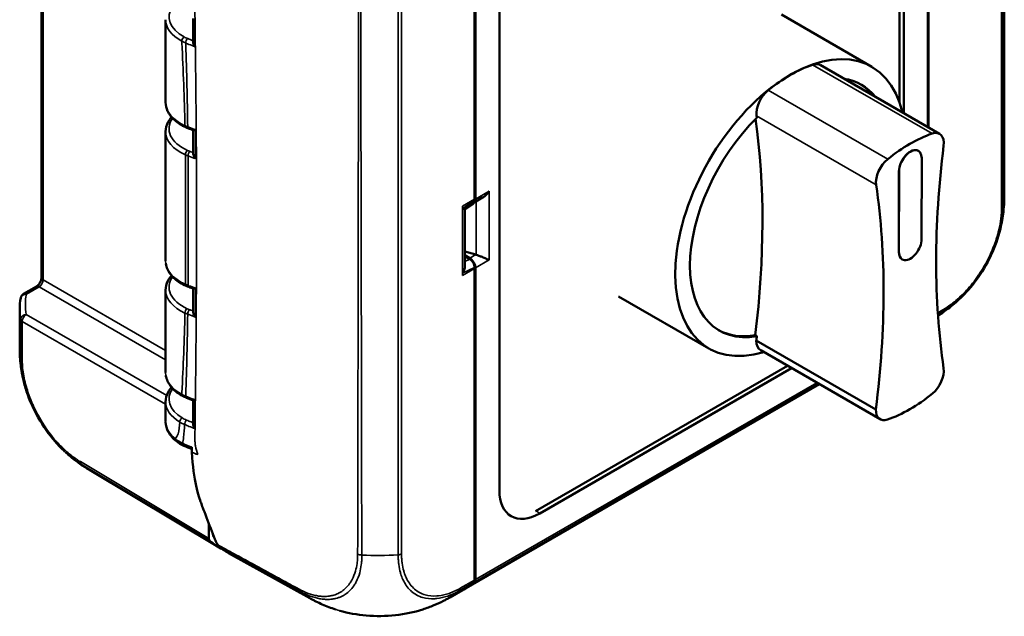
# Model space of a CAD drawing. Header units: millimetres. Extents: x 15 to 430, y 13 to 300.
# Tile 7 of 11: x 321 to 386, y 102 to 141. Entities that reach past the tile are written whole.
import ezdxf

# ---------------------------------------------------------------- set-up
doc = ezdxf.new("R2010")
doc.units = ezdxf.units.MM
doc.header["$LTSCALE"] = 1.5
doc.layers.add('Visible (ISO)', color=7, linetype='Continuous', lineweight=50)
doc.layers.add('Visible Narrow (ISO)', color=7, linetype='Continuous', lineweight=35)

msp = doc.modelspace()

# ---------------------------------------------------------------- linework, layer by layer
at = {"layer": 'Visible (ISO)'}
for p, q in [((385.989, 129.646), (385.989, 166.166)), ((379.108, 135.706), (379.108, 161.293)), ((379.381, 161.122), (379.381, 135.007)), ((322.767, 151.923), (322.767, 124.21)), ((351.26, 149.539), (351.26, 129.369)), ((351.207, 149.074), (351.207, 129.358)), ((352.837, 110.239), (352.837, 145.797)), ((380.958, 134.097), (380.958, 141.992)), ((381.011, 134.066), (381.011, 142.003)), ((330.914, 141.153), (330.914, 135.719)), ((371.348, 141.486), (377.283, 138.06)), ((332.853, 139.841), (332.853, 139.841)), ((343.578, 138.952), (343.578, 138.952)), ((332.281, 138.177), (332.281, 138.177)), ((373.886, 138.18), (381.735, 133.648)), ((332.343, 135.458), (332.343, 135.458)), ((330.914, 133.805), (330.914, 125.309)), ((380.34, 132.535), (380.345, 132.532)), ((380.556, 126.732), (380.563, 132.05)), ((379.065, 125.879), (379.071, 131.198)), ((379.077, 131.195), (379.07, 125.876)), ((351.731, 129.464), (351.177, 129.144)), ((351.207, 129.358), (351.207, 129.283)), ((350.563, 128.702), (351.122, 129.081)), ((350.565, 124.957), (350.565, 128.703)), ((350.565, 125.915), (351.288, 125.715)), ((350.889, 125.484), (350.565, 125.671)), ((350.565, 125.604), (350.886, 125.422)), ((351.207, 124.87), (351.207, 124.796)), ((351.207, 124.796), (351.207, 105.079)), ((351.26, 124.845), (351.26, 104.676)), ((379.283, 125.397), (379.288, 125.394)), ((321.586, 123.132), (322.425, 123.616)), ((343.556, 123.586), (343.556, 123.586)), ((330.914, 123.363), (330.914, 117.961)), ((360.661, 122.975), (366.595, 119.549)), ((321.332, 119.635), (321.332, 122.116)), ((332.341, 120.398), (332.341, 120.398)), ((369.634, 120.418), (369.74, 120.356)), ((377.554, 115.545), (369.705, 120.077)), ((369.99, 119.432), (377.839, 114.9)), ((355.2, 108.862), (371.749, 118.416)), ((372.023, 118.258), (355.485, 108.71)), ((332.276, 117.671), (332.276, 117.671)), ((350.498, 103.712), (373.858, 117.199)), ((330.914, 116.046), (330.914, 114.751)), ((343.542, 113.708), (343.542, 113.708)), ((343.541, 112.799), (343.541, 112.799)), ((334.358, 106.514), (325.911, 111.563)), ((343.536, 109.434), (343.536, 109.434)), ((333.759, 107.064), (333.759, 108.031)), ((334.024, 107.326), (334.024, 107.336)), ((343.53, 107.258), (343.53, 107.258)), ((340.378, 103.141), (335.043, 106.105)), ((351.207, 105.079), (351.207, 104.326)), ((351.207, 104.707), (351.26, 104.676)), ((351.207, 104.698), (351.26, 104.676)), ((351.26, 104.676), (351.26, 104.357)), ((349.575, 103.188), (350.412, 103.662)), ((347.802, 102.4), (347.801, 102.4))]:
    msp.add_line(p, q, dxfattribs=at)
msp.add_arc((321.774, 122.807), 0.375, 120, 168.95516, dxfattribs=at)
for centre, major_axis, ratio, start_param, end_param in [((334.289, 141.137), (3.375, -0.024), 0.572629, 3.144189, 3.145599), ((334.289, 141.321), (1.575, -0.012), 0.57229, 3.561785, 3.561979), ((371.939, 128.805), (5.344, 9.256), 0.57735, 5.729849, 9.978352), ((371.939, 128.805), (-5.338, -9.246), 0.57735, 3.732876, 4.121105), ((373.21, 137.01), (0.675, 1.17), 0.57735, 0, 0.590445), ((371.939, 128.805), (4.663, 8.076), 0.57735, 6.059082, 6.507289), ((370.668, 135.542), (-0.675, -1.17), 0.57735, 4.121944, 5.649542), ((371.833, 128.866), (4.663, 8.076), 0.57735, 6.059082, 6.271812), ((334.289, 135.735), (-3.375, -0.024), 0.582033, 6.279046, 6.281372), ((344.153, 137.64), (1.1, 1.905), 0.57735, 3.546162, 3.54617), ((371.939, 128.805), (-4.663, -8.076), 0.57735, 4.266892, 6.728657), ((328.986, 104.129), (-29.077, -50.363), 0.57735, 2.204409, 2.504587), ((329.092, 104.068), (29.077, 50.363), 0.57735, 5.649547, 5.652234), ((334.289, 133.972), (-1.575, 0.012), 0.57229, 0.096529, 0.156139), ((381.059, 132.479), (0.675, 1.17), 0.57735, 5.346032, 6.87363), ((379.788, 124.273), (5.338, 9.246), 0.57735, 0.591284, 0.979513), ((379.814, 131.625), (0.525, 0.91), 0.57735, 0, 2.354763), ((379.82, 131.622), (0.525, 0.91), 0.57735, 5.496355, 8.637948), ((422.642, 149.015), (-29.082, -50.371), 0.57735, 5.343353, 5.652221), ((378.517, 131.011), (0.675, 1.17), 0.57735, 0.980351, 2.507949), ((336.941, 99.536), (29.077, 50.363), 0.57735, 5.340476, 5.652234), ((350.885, 129.582), (0.266, -0.453), 0.582366, 0.114054, 0.780958), ((374.739, 129.606), (11.25, 0.061), 0.573725, 6.280049, 6.280094), ((350.886, 129.465), (0.227, -0.389), 0.582821, 0.039787, 0.7852), ((379.813, 126.304), (-0.525, -0.91), 0.57735, 5.496355, 8.637948), ((350.885, 125.058), (0.266, -0.453), 0.582366, 0.780958, 2.343028), ((351.284, 125.288), (0.455, -0.311), 0.715187, 1.96475, 2.016088), ((379.808, 126.307), (-0.525, -0.91), 0.57735, 5.496355, 6.283185), ((350.886, 125.053), (-0.227, 0.39), 0.581935, 3.926034, 5.497591), ((321.774, 122.807), (-0.368, 0.072), 0.814583, 6.283023, 6.287532), ((334.289, 123.562), (1.575, -0.012), 0.57229, 3.23788, 3.302115), ((371.833, 128.866), (-4.663, -8.076), 0.57735, 0.011374, 0.445471), ((329.092, 104.068), (29.077, 50.363), 0.57735, 5.340476, 5.346002), ((370.678, 120.624), (-0.688, -1.192), 0.57735, 5.484442, 6.283185), ((381.059, 117.535), (-0.675, -1.17), 0.57735, 1.005967, 2.50795), ((379.788, 124.274), (-5.338, -9.246), 0.57735, 0.588128, 0.982695), ((334.289, 116.214), (-1.575, 0.012), 0.57229, 0.098255, 0.110174), ((378.527, 116.092), (-0.688, -1.192), 0.57735, 5.484442, 6.842067), ((331.857, 113.743), (-0.234, -0.293), 0.662845, 0.003158, 0.003213), ((331.684, 121.218), (-5.774, -9.654), 0.577524, 0.000137, 0.000154), ((355.492, 111.78), (-1.88, -3.257), 0.575771, 5.499157, 7.067214), ((334.024, 107.217), (-0.188, -0.325), 0.577306, 5.497825, 6.171952), ((340.032, 116.229), (-5.625, -9.743), 0.57735, 6.171943, 6.325689), ((340.032, 116.229), (-5.438, -9.418), 0.57735, 6.184363, 6.185877), ((340.615, 115.878), (-5.625, -9.743), 0.57735, 6.168948, 6.292639), ((335.179, 106.539), (-0.188, -0.325), 0.577306, 0.62396, 0.625004), ((343.823, 112.859), (7.382, -8.64), 0.665553, 6.155246, 6.271639), ((343.881, 112.882), (7.381, -8.63), 0.666532, 6.158081, 6.271081), ((350.895, 104.452), (-0.246, 0.288), 0.665559, 3.130074, 3.803414), ((350.948, 104.483), (0.246, -0.288), 0.666532, 6.271081, 6.945238), ((344.022, 112.971), (5.554, -9.783), 0.582414, 6.282965, 6.283078), ((349.589, 103.687), (0.246, -0.288), 0.666532, 5.574995, 5.575901), ((343.881, 112.882), (7.381, -8.63), 0.666532, 6.083051, 6.083229)]:
    msp.add_ellipse(centre, major_axis=major_axis, ratio=ratio, start_param=start_param, end_param=end_param, dxfattribs=at)
for points in [[(332.723, 139.682), (332.723, 140.203), (332.724, 140.725), (332.721, 141.244)], [(332.408, 134.013), (332.347, 134.036), (332.288, 134.061), (332.231, 134.087)], [(332.742, 133.889), (332.631, 133.931), (332.519, 133.972), (332.408, 134.013)], [(332.734, 132.34), (332.733, 132.858), (332.733, 133.375), (332.732, 133.893)], [(332.43, 123.594), (332.37, 123.616), (332.313, 123.639), (332.257, 123.664)], [(332.744, 123.479), (332.639, 123.517), (332.534, 123.556), (332.43, 123.594)], [(321.332, 122.116), (321.332, 122.37), (321.356, 122.625), (321.406, 122.877)], [(332.732, 121.929), (332.733, 122.447), (332.733, 122.965), (332.734, 123.483)], [(332.28, 116.312), (332.188, 116.349), (332.099, 116.39), (332.017, 116.435)], [(332.731, 116.133), (332.581, 116.192), (332.43, 116.252), (332.28, 116.312)], [(332.721, 114.574), (332.724, 115.095), (332.722, 115.615), (332.723, 116.136)], [(330.915, 114.746), (330.915, 114.748), (330.915, 114.749), (330.915, 114.751)], [(332.849, 114.732), (332.849, 114.732), (332.849, 114.732), (332.849, 114.732)], [(332.109, 113.161), (331.929, 113.24), (331.764, 113.337), (331.624, 113.449)], [(332.636, 112.931), (332.459, 113.007), (332.285, 113.084), (332.109, 113.161)]]:
    msp.add_open_spline(points, degree=3, dxfattribs=at)
for points, knots in [([(332.723, 139.682), (332.723, 139.681), (332.723, 139.681), (332.723, 139.652), (332.729, 139.616), (332.754, 139.54), (332.77, 139.506), (332.806, 139.439), (332.828, 139.405), (332.853, 139.373), (332.854, 139.373), (332.854, 139.372)], [-0.04982579, -0.04982579, -0.04982579, -0.04982579, -0.04958168, -0.04958168, -0.03091258, -0.03091258, -0.0157976, -0.0157976, 0, 0, 0.00035524, 0.00035524, 0.00035524, 0.00035524]), ([(332.231, 134.087), (331.957, 134.213), (331.714, 134.368), (331.31, 134.724), (331.147, 134.93), (330.959, 135.331), (330.914, 135.525), (330.914, 135.715)], [0, 0, 0, 0, 0.1381352, 0.1381352, 0.2816013, 0.2816013, 0.3979746, 0.3979746, 0.3979746, 0.3979746]), ([(330.916, 133.804), (330.915, 134.016), (330.97, 134.234), (331.138, 134.545), (331.215, 134.653), (331.305, 134.755)], [0, 0, 0, 0, 0.1322323, 0.1322323, 0.2070825, 0.2070825, 0.2070825, 0.2070825]), ([(332.871, 133.928), (332.87, 133.927), (332.87, 133.927), (332.844, 133.915), (332.822, 133.905), (332.784, 133.892), (332.768, 133.888), (332.75, 133.888), (332.746, 133.888), (332.742, 133.889)], [-0.04919288, -0.04919288, -0.04919288, -0.04919288, -0.04894332, -0.04894332, -0.03782106, -0.03782106, -0.02716932, -0.02716932, -0.02241613, -0.02241613, -0.02241613, -0.02241613]), ([(332.734, 132.34), (332.734, 132.336), (332.734, 132.333), (332.735, 132.3), (332.742, 132.264), (332.77, 132.19), (332.786, 132.156), (332.824, 132.089), (332.847, 132.056), (332.872, 132.025), (332.873, 132.024), (332.873, 132.024)], [-0.05141669, -0.05141669, -0.05141669, -0.05141669, -0.04920667, -0.04920667, -0.030888, -0.030888, -0.01578126, -0.01578126, 0, 0, 0.00035411, 0.00035411, 0.00035411, 0.00035411]), ([(352.162, 129.89), (352.105, 129.802), (352.033, 129.712), (351.884, 129.567), (351.808, 129.508), (351.731, 129.464)], [0, 0, 0, 0, 0.04194307, 0.04194307, 0.07766028, 0.07766028, 0.07766028, 0.07766028]), ([(385.989, 129.646), (385.989, 129.629), (385.989, 129.609), (385.989, 129.567), (385.989, 129.544), (385.988, 129.483), (385.988, 129.446), (385.986, 129.334), (385.984, 129.26), (385.971, 128.964), (385.953, 128.74), (385.883, 128.146), (385.818, 127.779), (385.732, 127.416)], [0, 0, 0, 0, 0.0080626, 0.0080626, 0.0174439, 0.0174439, 0.0323189, 0.0323189, 0.062417, 0.062417, 0.1527524, 0.1527524, 0.302202, 0.302202, 0.302202, 0.302202]), ([(350.563, 128.702), (350.557, 128.698), (350.541, 128.7), (350.49, 128.714), (350.452, 128.727), (350.411, 128.743)], [0.35998479, 0.35998479, 0.35998479, 0.35998479, 0.38731194, 0.38731194, 0.41762177, 0.41762177, 0.41762177, 0.41762177]), ([(385.732, 127.416), (385.596, 126.837), (385.384, 126.238), (384.844, 125.094), (384.511, 124.534), (383.824, 123.601), (383.475, 123.202), (383.111, 122.856)], [0, 0, 0, 0, 0.2552383, 0.2552383, 0.5090993, 0.5090993, 0.7242414, 0.7242414, 0.7242414, 0.7242414]), ([(351.314, 125.707), (351.369, 125.69), (351.429, 125.668), (351.559, 125.618), (351.629, 125.589), (351.782, 125.525), (351.872, 125.486), (352.033, 125.418), (352.105, 125.388), (352.162, 125.366)], [0.3588924, 0.3588924, 0.3588924, 0.3588924, 0.3828819, 0.3828819, 0.4112791, 0.4112791, 0.4532222, 0.4532222, 0.4951653, 0.4951653, 0.4951653, 0.4951653]), ([(332.257, 123.664), (331.972, 123.793), (331.719, 123.952), (331.306, 124.314), (331.141, 124.525), (330.985, 124.871), (330.948, 124.997), (330.929, 125.125)], [0, 0, 0, 0, 0.142522, 0.142522, 0.2875611, 0.2875611, 0.3658198, 0.3658198, 0.3658198, 0.3658198]), ([(350.411, 124.492), (350.456, 124.561), (350.496, 124.641), (350.55, 124.802), (350.565, 124.884), (350.565, 124.957)], [0, 0, 0, 0, 0.03309269, 0.03309269, 0.06553274, 0.06553274, 0.06553274, 0.06553274]), ([(322.427, 123.617), (322.443, 123.626), (322.46, 123.639), (322.5, 123.671), (322.523, 123.692), (322.571, 123.742), (322.596, 123.773), (322.644, 123.841), (322.666, 123.879), (322.705, 123.955), (322.721, 123.994), (322.747, 124.071), (322.756, 124.11), (322.766, 124.167), (322.767, 124.189), (322.768, 124.207)], [0.0006993, 0.0006993, 0.0006993, 0.0006993, 0.0132092, 0.0132092, 0.0275734, 0.0275734, 0.044058, 0.044058, 0.0613117, 0.0613117, 0.0783703, 0.0783703, 0.0963121, 0.0963121, 0.108883, 0.108883, 0.108883, 0.108883]), ([(330.914, 123.384), (330.913, 123.589), (330.966, 123.796), (331.123, 124.112), (331.204, 124.232), (331.302, 124.345)], [0, 0, 0, 0, 0.1269238, 0.1269238, 0.2094427, 0.2094427, 0.2094427, 0.2094427]), ([(332.873, 123.518), (332.873, 123.517), (332.872, 123.517), (332.847, 123.505), (332.824, 123.495), (332.786, 123.482), (332.77, 123.478), (332.752, 123.477), (332.747, 123.478), (332.744, 123.479)], [-0.04926229, -0.04926229, -0.04926229, -0.04926229, -0.04901222, -0.04901222, -0.03786773, -0.03786773, -0.02719955, -0.02719955, -0.02237255, -0.02237255, -0.02237255, -0.02237255]), ([(383.111, 122.856), (382.845, 122.603), (382.564, 122.364), (382.122, 122.031), (381.971, 121.924), (381.757, 121.782), (381.696, 121.743), (381.634, 121.705)], [0, 0, 0, 0, 0.1473219, 0.1473219, 0.221926, 0.221926, 0.2512042, 0.2512042, 0.2512042, 0.2512042]), ([(332.732, 121.929), (332.732, 121.926), (332.732, 121.923), (332.734, 121.89), (332.741, 121.854), (332.768, 121.78), (332.784, 121.746), (332.822, 121.679), (332.844, 121.646), (332.87, 121.615), (332.87, 121.614), (332.871, 121.614)], [-0.0512004, -0.0512004, -0.0512004, -0.0512004, -0.04919329, -0.04919329, -0.03086271, -0.03086271, -0.01576482, -0.01576482, 0, 0, 0.00035373, 0.00035373, 0.00035373, 0.00035373]), ([(321.549, 117.576), (321.476, 117.912), (321.42, 118.252), (321.365, 118.766), (321.351, 118.938), (321.339, 119.197), (321.336, 119.283), (321.333, 119.412), (321.332, 119.456), (321.332, 119.522), (321.332, 119.545), (321.332, 119.592), (321.332, 119.615), (321.332, 119.636)], [0, 0, 0, 0, 0.1378348, 0.1378348, 0.2075199, 0.2075199, 0.2423108, 0.2423108, 0.2597857, 0.2597857, 0.2689215, 0.2689215, 0.27865, 0.27865, 0.27865, 0.27865]), ([(332.017, 116.435), (331.76, 116.576), (331.538, 116.744), (331.184, 117.124), (331.05, 117.341), (330.957, 117.635), (330.94, 117.704), (330.93, 117.773)], [0, 0, 0, 0, 0.1385017, 0.1385017, 0.2814282, 0.2814282, 0.3238173, 0.3238173, 0.3238173, 0.3238173]), ([(324.283, 112.78), (324.067, 112.98), (323.856, 113.199), (323.245, 113.903), (322.867, 114.442), (322.235, 115.558), (321.973, 116.148), (321.687, 117.014), (321.61, 117.297), (321.549, 117.576)], [0, 0, 0, 0, 0.1275792, 0.1275792, 0.386183, 0.386183, 0.6403779, 0.6403779, 0.763708, 0.763708, 0.763708, 0.763708]), ([(330.916, 116.043), (330.915, 116.255), (330.97, 116.471), (331.135, 116.784), (331.213, 116.894), (331.304, 116.998)], [0, 0, 0, 0, 0.1321086, 0.1321086, 0.2080091, 0.2080091, 0.2080091, 0.2080091]), ([(332.854, 116.169), (332.854, 116.169), (332.853, 116.169), (332.828, 116.157), (332.806, 116.148), (332.77, 116.135), (332.754, 116.131), (332.738, 116.131), (332.734, 116.132), (332.731, 116.133)], [-0.04805031, -0.04805031, -0.04805031, -0.04805031, -0.04781009, -0.04781009, -0.03712774, -0.03712774, -0.026907, -0.026907, -0.0225694, -0.0225694, -0.0225694, -0.0225694]), ([(331.624, 113.449), (331.398, 113.629), (331.215, 113.839), (330.985, 114.268), (330.922, 114.488), (330.915, 114.706)], [0, 0, 0, 0, 0.1446546, 0.1446546, 0.2704348, 0.2704348, 0.2704348, 0.2704348]), ([(332.721, 114.574), (332.721, 114.545), (332.726, 114.511), (332.749, 114.435), (332.764, 114.401), (332.799, 114.334), (332.821, 114.3), (332.845, 114.268), (332.846, 114.268), (332.846, 114.267)], [-0.04907968, -0.04907968, -0.04907968, -0.04907968, -0.03076427, -0.03076427, -0.01571089, -0.01571089, 0, 0, 0.00035387, 0.00035387, 0.00035387, 0.00035387]), ([(325.911, 111.563), (325.888, 111.577), (325.862, 111.592), (325.807, 111.626), (325.778, 111.644), (325.708, 111.687), (325.667, 111.713), (325.564, 111.778), (325.502, 111.818), (325.385, 111.897), (325.329, 111.935), (325.187, 112.034), (325.098, 112.099), (324.933, 112.225), (324.857, 112.285), (324.701, 112.413), (324.621, 112.48), (324.473, 112.608), (324.404, 112.669), (324.336, 112.731)], [0, 0, 0, 0, 0.0128972, 0.0128972, 0.0267741, 0.0267741, 0.0457687, 0.0457687, 0.0762449, 0.0762449, 0.1052887, 0.1052887, 0.1493301, 0.1493301, 0.1883964, 0.1883964, 0.2300627, 0.2300627, 0.2670359, 0.2670359, 0.2670359, 0.2670359]), ([(332.631, 113.057), (332.633, 113.001), (332.635, 112.946), (332.639, 112.837), (332.642, 112.783), (332.644, 112.729)], [0.000001, 0.000001, 0.000001, 0.000001, 0.02790754, 0.02790754, 0.05581088, 0.05581088, 0.05581088, 0.05581088]), ([(332.644, 112.729), (332.733, 110.882), (333.1, 109.791), (333.298, 109.239), (333.389, 109.006), (333.782, 107.969), (333.965, 107.488), (334.15, 107.009)], [0.000001, 0.000001, 0.000001, 0.000001, 0.951942, 0.951942, 1.330705, 1.330705, 1.659496, 1.659496, 1.659496, 1.659496]), ([(334.084, 107.166), (334.065, 107.182), (334.05, 107.205), (334.03, 107.259), (334.024, 107.291), (334.024, 107.326)], [-0.03432564, -0.03432564, -0.03432564, -0.03432564, -0.01716282, -0.01716282, 0, 0, 0, 0]), ([(334.15, 107.009), (334.178, 106.952), (334.21, 106.888), (334.266, 106.773), (334.293, 106.716), (334.32, 106.659)], [0.000001, 0.000001, 0.000001, 0.000001, 0.03938833, 0.03938833, 0.07610861, 0.07610861, 0.07610861, 0.07610861]), ([(334.32, 106.659), (334.328, 106.641), (334.338, 106.624), (334.36, 106.594), (334.372, 106.581), (334.386, 106.569)], [-0.02426914, -0.02426914, -0.02426914, -0.02426914, -0.01213465, -0.01213465, 0, 0, 0, 0]), ([(342.06, 102.402), (341.77, 102.497), (341.484, 102.606), (341.063, 102.789), (340.924, 102.854), (340.721, 102.956), (340.655, 102.99), (340.554, 103.044), (340.519, 103.063), (340.466, 103.092), (340.448, 103.102), (340.411, 103.122), (340.393, 103.133), (340.377, 103.141)], [0, 0, 0, 0, 0.1224933, 0.1224933, 0.1843904, 0.1843904, 0.2149055, 0.2149055, 0.2305705, 0.2305705, 0.2390023, 0.2390023, 0.24818, 0.24818, 0.24818, 0.24818]), ([(349.574, 103.187), (349.559, 103.179), (349.542, 103.169), (349.506, 103.148), (349.486, 103.137), (349.434, 103.108), (349.401, 103.09), (349.301, 103.036), (349.233, 103), (348.96, 102.86), (348.75, 102.762), (348.295, 102.572), (348.05, 102.481), (347.802, 102.4)], [0, 0, 0, 0, 0.0082057, 0.0082057, 0.0172633, 0.0172633, 0.0320959, 0.0320959, 0.0631154, 0.0631154, 0.156224, 0.156224, 0.2609115, 0.2609115, 0.2609115, 0.2609115]), ([(347.801, 102.4), (347.245, 102.218), (346.631, 102.089), (345.377, 101.954), (344.722, 101.947), (343.488, 102.05), (342.892, 102.158), (342.346, 102.315)], [0, 0, 0, 0, 0.254573, 0.254573, 0.5098325, 0.5098325, 0.7533702, 0.7533702, 0.7533702, 0.7533702])]:
    msp.add_open_spline(points, degree=3, knots=knots, dxfattribs=at)
at = {"layer": 'Visible Narrow (ISO)'}
for p, q in [((385.812, 165.311), (385.812, 128.803)), ((385.919, 128.93), (385.919, 165.44)), ((322.875, 124.058), (322.875, 151.858)), ((346.183, 142.498), (346.183, 105.988)), ((346.406, 106.05), (346.406, 142.558)), ((332.282, 138.126), (332.282, 138.126)), ((381.244, 133.668), (373.395, 138.199)), ((378.332, 131.986), (370.483, 136.517)), ((377.573, 130.299), (369.724, 134.831)), ((332.211, 132.276), (332.211, 123.767)), ((332.873, 132.209), (332.873, 132.024)), ((379.071, 131.198), (379.077, 131.195)), ((351.207, 129.358), (350.411, 128.898)), ((352.162, 129.89), (351.26, 129.369)), ((352.162, 129.89), (352.162, 125.366)), ((351.207, 129.283), (350.411, 128.743)), ((350.411, 128.898), (350.411, 128.743)), ((350.411, 128.743), (350.411, 124.492)), ((351.314, 129.223), (351.314, 125.707)), ((351.288, 125.715), (350.889, 125.484)), ((379.065, 125.879), (379.07, 125.876)), ((350.411, 124.492), (351.207, 124.87)), ((350.411, 124.336), (351.207, 124.796)), ((350.886, 125.422), (350.565, 125.269)), ((351.26, 124.845), (352.162, 125.366)), ((350.411, 124.492), (350.411, 124.336)), ((321.772, 123.115), (322.61, 123.599)), ((322.61, 123.599), (330.914, 118.804)), ((330.914, 119.416), (322.875, 124.058)), ((332.873, 123.518), (332.873, 123.332)), ((330.985, 116.461), (321.761, 121.787)), ((332.153, 121.892), (332.153, 121.892)), ((381.96, 122.09), (381.622, 121.892)), ((381.63, 121.773), (381.903, 121.934)), ((321.391, 121.457), (321.391, 118.97)), ((321.496, 121.327), (330.914, 115.89)), ((321.496, 118.841), (321.496, 121.327)), ((332.34, 120.332), (332.34, 120.332)), ((332.302, 118.615), (332.302, 118.615)), ((332.286, 118.012), (332.286, 118.012)), ((351.192, 104.193), (373.788, 117.239)), ((373.681, 117.301), (351.26, 104.357)), ((330.926, 115.883), (330.928, 115.882)), ((331.297, 115.669), (331.297, 115.669)), ((333.759, 107.064), (325.316, 112.111)), ((325.371, 111.955), (333.817, 106.906)), ((355.485, 108.71), (355.239, 108.884)), ((334.029, 107.323), (334.024, 107.326)), ((334.084, 107.166), (334.091, 107.163)), ((350.199, 103.629), (351.139, 104.162)), ((351.207, 104.326), (350.26, 103.788))]:
    msp.add_line(p, q, dxfattribs=at)
for centre, major_axis, ratio, start_param, end_param in [((334.291, 141.322), (-3.15, 0.024), 0.57229, 5.897928, 7.100758), ((334.289, 141.137), (3.375, -0.024), 0.572629, 3.145599, 3.958884), ((332.125, 139.838), (0.108, 0.197), 0.560887, 0.763233, 2.342753), ((333.518, 140.674), (2.252, -0.011), 0.571495, 3.957745, 4.109728), ((333.519, 140.859), (-2.027, 0.015), 0.57229, 0.817667, 0.969643), ((332.364, 139.726), (0.084, 0.209), 0.463779, 0.702282, 2.278337), ((334.289, 135.735), (-3.375, -0.024), 0.582033, 6.281372, 7.176564), ((334.291, 133.973), (-3.15, 0.024), 0.57229, 5.382817, 5.382829), ((334.291, 133.973), (-3.15, 0.024), 0.57229, 5.896713, 7.195044), ((332.325, 134.291), (-0.094, -0.204), 0.509692, 5.447246, 6.281174), ((333.588, 135.22), (-2.251, -0.017), 0.581442, 0.893125, 0.991575), ((332.487, 134.224), (-0.078, -0.211), 0.444956, 5.411004, 6.280077), ((-3868.961, 131.04), (4201.834, -5.736), 0.816495, 0.002013, 0.002514), ((334.289, 133.789), (3.375, -0.024), 0.572629, 3.145897, 4.053171), ((332.35, 132.378), (0.093, 0.205), 0.502071, 0.723137, 2.302595), ((333.602, 133.468), (-2.026, 0.015), 0.57229, 0.911914, 1.005266), ((333.6, 133.284), (2.251, -0.014), 0.572541, 4.052794, 4.146146), ((332.508, 132.313), (0.078, 0.211), 0.439427, 0.690725, 2.269574), ((374.739, 129.606), (11.25, 0.061), 0.573725, 6.168749, 6.272572), ((374.739, 129.606), (11.25, 0.061), 0.573725, 6.272581, 6.280049), ((385.547, 128.956), (0.375, -0.004), 0.570606, 5.504232, 6.174043), ((334.289, 125.325), (-3.375, -0.024), 0.582033, 6.279046, 7.186617), ((323.142, 124.21), (-0.375, 0), 0.57735, 0, 0.776672), ((334.291, 123.563), (-3.15, 0.024), 0.57229, 5.897839, 7.184907), ((322.612, 123.291), (-0.187, 0.325), 0.57735, 5.506514, 6.283185), ((322.612, 123.903), (0.188, 0.325), 0.567406, 3.927029, 5.497749), ((332.35, 123.869), (-0.092, -0.205), 0.503299, 5.443267, 6.281024), ((333.6, 124.804), (-2.251, -0.014), 0.582126, 0.90391, 0.997257), ((332.508, 123.805), (-0.078, -0.211), 0.441586, 5.410713, 6.280057), ((321.774, 122.807), (-0.368, 0.072), 0.814583, 4.876115, 6.283023), ((321.774, 122.807), (-0.187, 0.325), 0.57735, 5.506514, 6.283185), ((332.579, 122.478), (10.875, 0.081), 0.57229, 3.026063, 3.23982), ((334.289, 123.378), (3.375, -0.024), 0.572629, 3.150857, 4.043033), ((-3857.987, 124.662), (4190.86, 5.233), 0.816497, 6.280765, 6.281267), ((332.582, 122.171), (-11.25, -0.082), 0.57246, 6.279077, 6.381553), ((321.764, 121.479), (-0.369, -0.066), 0.8161, 4.572803, 6.138093), ((321.764, 121.479), (-0.188, -0.325), 0.587382, 3.927029, 5.497749), ((332.325, 121.979), (0.094, 0.204), 0.508618, 0.727074, 2.306543), ((333.588, 122.879), (2.251, -0.017), 0.573222, 4.043401, 4.141926), ((333.589, 123.063), (-2.026, 0.015), 0.57229, 0.901778, 1.000304), ((332.487, 121.911), (0.079, 0.211), 0.442855, 0.69228, 2.272426), ((375.641, 131.227), (5.699, -9.7), 0.572244, 0.054483, 0.107717), ((381.695, 122.244), (0.19, -0.323), 0.572367, 0.107828, 0.781017), ((321.764, 121.479), (-0.375, 0), 0.57735, 0.102515, 0.776672), ((332.582, 119.635), (-11.25, 0), 0.577349, 6.283185, 6.3857), ((321.764, 118.993), (-0.375, 0), 0.57735, 0.102732, 0.776387), ((334.289, 117.976), (-3.375, -0.024), 0.582033, 6.279046, 7.092148), ((334.291, 116.214), (-3.15, 0.024), 0.57229, 5.411254, 5.41126), ((334.291, 116.214), (-3.15, 0.024), 0.57229, 5.896695, 7.045294), ((332.124, 116.633), (-0.108, -0.197), 0.561275, 5.484196, 6.28273), ((333.518, 117.498), (-2.253, -0.011), 0.583169, 0.810275, 0.962375), ((332.364, 116.521), (-0.083, -0.209), 0.465627, 5.425373, 6.280434), ((334.289, 116.03), (3.375, -0.024), 0.572629, 3.147276, 3.90342), ((332.001, 114.802), (0.117, 0.192), 0.59319, 0.790726, 2.370245), ((333.473, 115.592), (2.252, -0.018), 0.57368, 3.904194, 4.093892), ((333.475, 115.777), (-2.028, 0.015), 0.57229, 0.76225, 0.95185), ((332.29, 114.656), (0.086, 0.208), 0.475703, 0.708402, 2.290815), ((331.857, 113.743), (-0.234, -0.293), 0.662845, 5.590993, 6.286347), ((332.26, 113.504), (-0.151, -0.343), 0.492365, 5.495321, 6.281759), ((325.583, 112.263), (-0.195, -0.32), 0.571142, 5.512415, 6.182104), ((331.684, 121.218), (-5.774, -9.654), 0.577524, 6.180728, 6.283322), ((346.141, 106.203), (0.375, 0), 0.57735, 4.825811, 5.497787), ((343.764, 106.174), (0.46, -0.051), 0.429863, 4.210348, 4.838099), ((344.934, 112.479), (-11.25, -0.06), 0.580976, 1.466828, 1.678933), ((339.903, 103.901), (-0.074, -0.36), 0.690184, 5.314617, 5.914626), ((345.878, 112.956), (-5.518, -9.805), 0.574681, 6.167103, 6.286131), ((344.022, 112.971), (5.554, -9.783), 0.582414, 6.283078, 6.39954), ((349.995, 103.942), (0.182, -0.328), 0.587688, 0.123703, 0.794164)]:
    msp.add_ellipse(centre, major_axis=major_axis, ratio=ratio, start_param=start_param, end_param=end_param, dxfattribs=at)
for points, knots in [([(333.021, 142.884), (332.968, 142.749), (332.924, 142.612), (332.892, 142.468), (332.869, 142.366), (332.853, 142.263), (332.844, 142.154), (332.843, 142.147), (332.843, 142.14), (332.842, 142.133), (332.82, 141.848), (332.841, 141.527), (332.854, 141.08), (332.869, 140.553), (332.862, 140.224), (332.863, 139.752), (332.864, 139.592), (332.866, 139.432), (332.868, 139.271), (332.87, 139.122), (332.872, 138.972), (332.874, 138.823), (332.88, 138.353), (332.886, 137.892), (332.891, 137.424), (332.899, 136.771), (332.906, 136.133), (332.911, 135.481), (332.923, 134.172), (332.931, 132.906), (332.936, 131.614), (332.938, 130.971), (332.94, 130.321), (332.941, 129.681), (332.942, 129.042), (332.943, 128.387), (332.943, 127.749), (332.943, 125.459), (332.935, 122.442), (332.908, 119.64), (332.89, 117.802), (332.874, 116.937), (332.867, 116.26), (332.865, 116.101), (332.864, 115.952), (332.863, 115.804), (332.862, 115.415), (332.866, 115.104), (332.86, 114.726), (332.855, 114.493), (332.846, 114.245), (332.841, 114.098), (332.833, 113.871), (332.828, 113.675), (332.837, 113.487), (332.839, 113.454), (332.841, 113.422), (332.844, 113.39), (332.851, 113.307), (332.861, 113.227), (332.875, 113.143), (332.908, 112.951), (332.959, 112.761), (333.022, 112.571)], [-1.303085, -1.303085, -1.303085, -1.303085, -1.282152, -1.282152, -1.282152, -1.267275, -1.267275, -1.267275, -1.266294, -1.266294, -1.266294, -1.227685, -1.227685, -1.227685, -1.182111, -1.182111, -1.182111, -1.166686, -1.166686, -1.166686, -1.152295, -1.152295, -1.152295, -1.107064, -1.107064, -1.107064, -1.043905, -1.043905, -1.043905, -0.916901, -0.916901, -0.916901, -0.853714, -0.853714, -0.853714, -0.790609, -0.790609, -0.790609, -0.563956, -0.563956, -0.563956, -0.415194, -0.415194, -0.415194, -0.380254, -0.380254, -0.380254, -0.288626, -0.288626, -0.288626, -0.232183, -0.232183, -0.232183, -0.144893, -0.144893, -0.144893, -0.129577, -0.129577, -0.129577, -0.090001, -0.090001, -0.090001, 0, 0, 0, 0]), ([(343.576, 142.537), (343.574, 142.198), (343.578, 141.864), (343.578, 141.529), (343.579, 140.572), (343.579, 139.611), (343.578, 138.652), (343.577, 137.691), (343.577, 136.734), (343.575, 135.775), (343.57, 131.941), (343.563, 128.11), (343.557, 124.276), (343.551, 120.443), (343.545, 116.61), (343.541, 112.775), (343.54, 111.816), (343.539, 110.86), (343.537, 109.9), (343.535, 108.941), (343.532, 107.983), (343.529, 107.029), (343.528, 106.696), (343.523, 106.364), (343.524, 106.026)], [-8.081065, -8.081065, -8.081065, -8.081065, -7.91695, -7.91695, -7.91695, -7.447252, -7.447252, -7.447252, -6.977347, -6.977347, -6.977347, -5.098475, -5.098475, -5.098475, -3.219617, -3.219617, -3.219617, -2.749696, -2.749696, -2.749696, -2.280055, -2.280055, -2.280055, -2.116319, -2.116319, -2.116319, -2.116319]), ([(343.801, 105.972), (343.798, 106.308), (343.799, 106.644), (343.793, 107.934), (343.789, 108.895), (343.784, 110.815), (343.782, 111.772), (343.775, 116.568), (343.769, 120.402), (343.754, 128.074), (343.745, 131.909), (343.738, 136.705), (343.737, 137.662), (343.737, 139.582), (343.737, 140.542), (343.738, 141.832), (343.736, 142.169), (343.739, 142.504)], [2.115902, 2.115902, 2.115902, 2.115902, 2.280055, 2.280055, 2.749696, 2.749696, 3.219617, 3.219617, 5.098475, 5.098475, 6.977347, 6.977347, 7.447252, 7.447252, 7.91695, 7.91695, 8.08106, 8.08106, 8.08106, 8.08106]), ([(331.97, 139.744), (331.972, 139.708), (331.974, 139.673), (331.976, 139.638), (332.077, 137.802), (332.142, 135.99), (332.185, 134.19)], [0.5650295, 0.5650295, 0.5650295, 0.5650295, 0.5818437, 0.5818437, 0.5818437, 1.4545694, 1.4545694, 1.4545694, 1.4545694]), ([(332.723, 139.767), (332.674, 139.787), (332.625, 139.807), (332.505, 139.854), (332.435, 139.883), (332.365, 139.911)], [0.06621611, 0.06621611, 0.06621611, 0.06621611, 0.09011867, 0.09011867, 0.12420021, 0.12420021, 0.12420021, 0.12420021]), ([(332.236, 139.62), (332.306, 139.592), (332.376, 139.563), (332.582, 139.481), (332.718, 139.426), (332.854, 139.372)], [-0.12420021, -0.12420021, -0.12420021, -0.12420021, -0.09011867, -0.09011867, -0.02429404, -0.02429404, -0.02429404, -0.02429404]), ([(332.365, 134.115), (332.34, 135.908), (332.3, 137.708), (332.238, 139.554), (332.237, 139.587), (332.236, 139.62)], [-1.4547519, -1.4547519, -1.4547519, -1.4547519, -0.5818437, -0.5818437, -0.5659652, -0.5659652, -0.5659652, -0.5659652]), ([(332.871, 133.928), (332.728, 133.98), (332.585, 134.033), (332.417, 134.096), (332.391, 134.105), (332.365, 134.115)], [-0.08004706, -0.08004706, -0.08004706, -0.08004706, -0.01240109, -0.01240109, 0, 0, 0, 0]), ([(332.211, 132.276), (332.222, 130.853), (332.227, 128.014), (332.222, 125.18), (332.211, 123.767)], [0.101765, 0.101765, 0.101765, 0.101765, 0.79648, 1.491183, 1.491183, 1.491183, 1.491183]), ([(332.386, 123.696), (332.399, 125.109), (332.408, 127.941), (332.399, 130.78), (332.386, 132.204)], [-1.491018, -1.491018, -1.491018, -1.491018, -0.79648, -0.10193, -0.10193, -0.10193, -0.10193]), ([(332.386, 132.204), (332.405, 132.197), (332.423, 132.19), (332.585, 132.13), (332.729, 132.076), (332.873, 132.024)], [-0.09894977, -0.09894977, -0.09894977, -0.09894977, -0.09010876, -0.09010876, -0.02216052, -0.02216052, -0.02216052, -0.02216052]), ([(332.734, 132.414), (332.677, 132.435), (332.621, 132.456), (332.546, 132.484), (332.528, 132.491), (332.509, 132.498)], [0.06342033, 0.06342033, 0.06342033, 0.06342033, 0.09010876, 0.09010876, 0.09894977, 0.09894977, 0.09894977, 0.09894977]), ([(385.812, 128.803), (385.811, 128.741), (385.811, 128.679), (385.809, 128.608), (385.809, 128.599), (385.806, 128.528), (385.803, 128.465), (385.795, 128.357), (385.791, 128.312), (385.764, 128.031), (385.727, 127.789), (385.67, 127.519), (385.665, 127.495), (385.62, 127.285), (385.571, 127.098), (385.493, 126.835), (385.469, 126.759), (385.338, 126.36), (385.208, 126.033), (385.03, 125.65), (384.999, 125.587), (384.797, 125.176), (384.605, 124.84), (384.353, 124.456), (384.314, 124.398), (384.037, 123.995), (383.778, 123.668), (383.414, 123.27), (383.318, 123.17), (383.087, 122.942), (382.95, 122.817), (382.779, 122.672), (382.747, 122.645), (382.583, 122.511), (382.451, 122.411), (382.201, 122.238), (382.083, 122.162), (381.964, 122.093), (381.962, 122.091), (381.96, 122.09)], [0, 0, 0, 0, 0.030177, 0.030177, 0.034281, 0.034281, 0.064188, 0.064188, 0.085224, 0.085224, 0.195029, 0.195029, 0.205845, 0.205845, 0.288195, 0.288195, 0.321394, 0.321394, 0.462393, 0.462393, 0.490247, 0.490247, 0.644943, 0.644943, 0.672853, 0.672853, 0.840016, 0.840016, 0.898325, 0.898325, 0.9781, 0.9781, 0.996663, 0.996663, 1.07159, 1.07159, 1.138005, 1.138005, 1.139044, 1.139044, 1.139044, 1.139044]), ([(385.732, 127.416), (385.742, 127.458), (385.752, 127.5), (385.766, 127.568), (385.772, 127.593), (385.83, 127.875), (385.869, 128.127), (385.897, 128.419), (385.901, 128.466), (385.909, 128.578), (385.913, 128.645), (385.916, 128.72), (385.916, 128.729), (385.918, 128.803), (385.918, 128.867), (385.919, 128.928)], [-0.2237156, -0.2237156, -0.2237156, -0.2237156, -0.2058447, -0.2058447, -0.195029, -0.195029, -0.0852241, -0.0852241, -0.064188, -0.064188, -0.0342808, -0.0342808, -0.0301771, -0.0301771, -0.0001471, -0.0001471, -0.0001471, -0.0001471]), ([(332.873, 123.518), (332.729, 123.57), (332.585, 123.622), (332.423, 123.682), (332.405, 123.689), (332.386, 123.696)], [-0.07679893, -0.07679893, -0.07679893, -0.07679893, -0.00884473, -0.00884473, 0, 0, 0, 0]), ([(381.903, 121.934), (381.905, 121.935), (381.907, 121.936), (382.028, 122.006), (382.155, 122.088), (382.416, 122.269), (382.554, 122.373), (382.724, 122.512), (382.758, 122.54), (382.899, 122.66), (383.006, 122.756), (383.111, 122.856)], [-1.13895, -1.13895, -1.13895, -1.13895, -1.1380049, -1.1380049, -1.0715901, -1.0715901, -0.996663, -0.996663, -0.9781004, -0.9781004, -0.918595, -0.918595, -0.918595, -0.918595]), ([(332.185, 121.877), (332.142, 120.116), (332.077, 118.364), (331.976, 116.638), (331.974, 116.605), (331.972, 116.572), (331.97, 116.538)], [0.2104778, 0.2104778, 0.2104778, 0.2104778, 1.0832155, 1.0832155, 1.0832155, 1.100015, 1.100015, 1.100015, 1.100015]), ([(332.236, 116.414), (332.237, 116.446), (332.238, 116.477), (332.3, 118.264), (332.339, 120.03), (332.364, 121.802)], [-1.0990768, -1.0990768, -1.0990768, -1.0990768, -1.0832155, -1.0832155, -0.210295, -0.210295, -0.210295, -0.210295]), ([(332.364, 121.802), (332.391, 121.793), (332.417, 121.783), (332.585, 121.72), (332.728, 121.666), (332.871, 121.614)], [-0.10250482, -0.10250482, -0.10250482, -0.10250482, -0.09009827, -0.09009827, -0.02244299, -0.02244299, -0.02244299, -0.02244299]), ([(332.733, 122.004), (332.677, 122.025), (332.622, 122.046), (332.54, 122.076), (332.514, 122.086), (332.488, 122.096)], [0.06372586, 0.06372586, 0.06372586, 0.06372586, 0.09009827, 0.09009827, 0.10250482, 0.10250482, 0.10250482, 0.10250482]), ([(321.391, 118.97), (321.391, 118.966), (321.391, 118.962), (321.39, 118.851), (321.394, 118.735), (321.411, 118.452), (321.429, 118.277), (321.479, 117.927), (321.511, 117.752), (321.549, 117.576)], [-1.1388937, -1.1388937, -1.1388937, -1.1388937, -1.1369722, -1.1369722, -1.0855105, -1.0855105, -1.0086346, -1.0086346, -0.9339478, -0.9339478, -0.9339478, -0.9339478]), ([(325.316, 112.111), (325.269, 112.139), (325.222, 112.167), (325.112, 112.235), (325.05, 112.275), (324.774, 112.469), (324.562, 112.64), (324.325, 112.853), (324.296, 112.879), (324.208, 112.961), (324.15, 113.017), (323.985, 113.18), (323.881, 113.289), (323.721, 113.466), (323.663, 113.532), (323.361, 113.888), (323.128, 114.202), (322.906, 114.544), (322.898, 114.557), (322.643, 114.953), (322.424, 115.352), (322.201, 115.84), (322.168, 115.916), (322.038, 116.221), (321.95, 116.452), (321.847, 116.764), (321.821, 116.846), (321.688, 117.291), (321.607, 117.654), (321.533, 118.176), (321.516, 118.344), (321.499, 118.616), (321.496, 118.724), (321.496, 118.833), (321.496, 118.837), (321.496, 118.841)], [0, 0, 0, 0, 0.026776, 0.026776, 0.062365, 0.062365, 0.18511, 0.18511, 0.202052, 0.202052, 0.237165, 0.237165, 0.300927, 0.300927, 0.337299, 0.337299, 0.493141, 0.493141, 0.499561, 0.499561, 0.68066, 0.68066, 0.713846, 0.713846, 0.813791, 0.813791, 0.849567, 0.849567, 1.008635, 1.008635, 1.08551, 1.08551, 1.136972, 1.136972, 1.139016, 1.139016, 1.139016, 1.139016]), ([(332.854, 116.169), (332.718, 116.223), (332.582, 116.276), (332.376, 116.358), (332.306, 116.386), (332.236, 116.414)], [-0.09994897, -0.09994897, -0.09994897, -0.09994897, -0.03412667, -0.03412667, 0, 0, 0, 0]), ([(331.553, 113.616), (331.177, 113.916), (330.955, 114.278), (330.919, 114.644), (330.916, 114.678), (330.915, 114.712), (330.915, 114.746)], [-6.123008, -6.123008, -6.123008, -6.123008, -5.5529445, -5.5529445, -5.5529445, -5.5000489, -5.5000489, -5.5000489, -5.5000489]), ([(331.838, 114.713), (331.827, 114.442), (331.817, 114.169), (331.694, 113.819), (331.627, 113.711), (331.553, 113.616)], [1.4106577, 1.4106577, 1.4106577, 1.4106577, 1.5465683, 1.5465683, 1.6235963, 1.6235963, 1.6235963, 1.6235963]), ([(332.034, 113.315), (332.057, 113.444), (332.078, 113.575), (332.095, 113.708), (332.132, 113.997), (332.147, 114.276), (332.159, 114.55)], [-1.6090946, -1.6090946, -1.6090946, -1.6090946, -1.5465683, -1.5465683, -1.5465683, -1.4098765, -1.4098765, -1.4098765, -1.4098765]), ([(332.159, 114.55), (332.256, 114.51), (332.352, 114.47), (332.581, 114.376), (332.714, 114.321), (332.846, 114.267)], [-0.1377483, -0.1377483, -0.1377483, -0.1377483, -0.0901652, -0.0901652, -0.0252641, -0.0252641, -0.0252641, -0.0252641]), ([(332.721, 114.662), (332.675, 114.681), (332.628, 114.701), (332.485, 114.76), (332.388, 114.801), (332.292, 114.841)], [0.06724857, 0.06724857, 0.06724857, 0.06724857, 0.09016521, 0.09016521, 0.13774827, 0.13774827, 0.13774827, 0.13774827]), ([(332.631, 113.057), (332.574, 113.081), (332.516, 113.106), (332.318, 113.192), (332.176, 113.253), (332.034, 113.315)], [-0.0991465, -0.0991465, -0.0991465, -0.0991465, -0.071243, -0.071243, 0, 0, 0, 0]), ([(324.283, 112.78), (324.312, 112.753), (324.34, 112.727), (324.587, 112.506), (324.802, 112.332), (325.094, 112.127), (325.162, 112.083), (325.276, 112.012), (325.324, 111.984), (325.369, 111.956)], [-0.2014763, -0.2014763, -0.2014763, -0.2014763, -0.1851097, -0.1851097, -0.0623653, -0.0623653, -0.0267759, -0.0267759, -0.0001572, -0.0001572, -0.0001572, -0.0001572]), ([(339.656, 103.74), (339.416, 103.871), (339.185, 103.996), (338.558, 104.34), (338.166, 104.553), (337.383, 104.982), (336.992, 105.196), (336.404, 105.518), (336.208, 105.625), (335.817, 105.839), (335.621, 105.947), (335.057, 106.256), (334.682, 106.458), (334.32, 106.659)], [-1.0076744, -1.0076744, -1.0076744, -1.0076744, -0.876003, -0.876003, -0.6564175, -0.6564175, -0.436768, -0.436768, -0.3269256, -0.3269256, -0.2171508, -0.2171508, -0.0091265, -0.0091265, -0.0091265, -0.0091265]), ([(334.386, 106.569), (334.759, 106.36), (335.125, 106.158), (335.694, 105.84), (335.89, 105.731), (336.284, 105.512), (336.481, 105.402), (337.071, 105.074), (337.464, 104.855), (338.251, 104.416), (338.643, 104.198), (339.273, 103.846), (339.507, 103.717), (339.744, 103.584)], [0.0099724, 0.0099724, 0.0099724, 0.0099724, 0.2171508, 0.2171508, 0.3269256, 0.3269256, 0.436768, 0.436768, 0.6564175, 0.6564175, 0.876003, 0.876003, 1.0076228, 1.0076228, 1.0076228, 1.0076228]), ([(350.26, 103.789), (350.258, 103.788), (350.256, 103.786), (350.146, 103.725), (350.038, 103.666), (349.795, 103.553), (349.66, 103.498), (349.293, 103.372), (349.064, 103.319), (348.8, 103.289), (348.758, 103.285), (348.448, 103.265), (348.193, 103.291), (347.697, 103.437), (347.462, 103.564), (347.235, 103.76), (347.211, 103.782), (346.995, 103.989), (346.832, 104.222), (346.657, 104.602), (346.613, 104.717), (346.566, 104.868), (346.557, 104.898), (346.503, 105.089), (346.468, 105.261), (346.441, 105.467), (346.437, 105.495), (346.424, 105.608), (346.417, 105.696), (346.411, 105.813), (346.41, 105.842), (346.407, 105.93), (346.407, 105.99), (346.407, 106.05)], [0, 0, 0, 0, 0.001224, 0.001224, 0.062293, 0.062293, 0.139246, 0.139246, 0.273655, 0.273655, 0.299663, 0.299663, 0.464975, 0.464975, 0.648126, 0.648126, 0.669558, 0.669558, 0.850614, 0.850614, 0.924097, 0.924097, 0.941617, 0.941617, 1.036717, 1.036717, 1.05123, 1.05123, 1.096174, 1.096174, 1.11054, 1.11054, 1.140022, 1.140022, 1.140022, 1.140022]), ([(343.524, 106.026), (343.524, 105.999), (343.524, 105.972), (343.524, 105.945), (343.524, 105.921), (343.524, 105.896), (343.523, 105.872), (343.522, 105.781), (343.516, 105.692), (343.507, 105.604), (343.501, 105.538), (343.493, 105.473), (343.484, 105.409), (343.459, 105.239), (343.424, 105.076), (343.381, 104.922), (343.324, 104.719), (343.25, 104.532), (343.161, 104.362), (343.153, 104.347), (343.145, 104.333), (343.137, 104.318), (343.117, 104.281), (343.095, 104.244), (343.073, 104.208), (343.049, 104.171), (343.025, 104.135), (343, 104.099), (342.853, 103.891), (342.677, 103.718), (342.476, 103.585), (342.45, 103.567), (342.424, 103.55), (342.397, 103.534), (342.345, 103.503), (342.291, 103.475), (342.236, 103.448), (342.173, 103.418), (342.108, 103.392), (342.041, 103.368), (341.991, 103.351), (341.941, 103.336), (341.889, 103.323), (341.851, 103.313), (341.813, 103.304), (341.774, 103.297), (341.733, 103.289), (341.692, 103.282), (341.65, 103.276), (341.537, 103.261), (341.421, 103.253), (341.302, 103.255), (341.213, 103.256), (341.122, 103.262), (341.03, 103.273), (340.935, 103.284), (340.84, 103.299), (340.743, 103.32), (340.541, 103.364), (340.335, 103.428), (340.125, 103.514), (340.066, 103.538), (340.007, 103.564), (339.948, 103.591), (339.881, 103.622), (339.815, 103.655), (339.748, 103.69), (339.739, 103.695), (339.729, 103.7), (339.719, 103.705), (339.698, 103.716), (339.677, 103.728), (339.656, 103.74)], [-2.116319, -2.116319, -2.116319, -2.116319, -2.103281, -2.103281, -2.103281, -2.091532, -2.091532, -2.091532, -2.047122, -2.047122, -2.047122, -2.013761, -2.013761, -2.013761, -1.925176, -1.925176, -1.925176, -1.808946, -1.808946, -1.808946, -1.798897, -1.798897, -1.798897, -1.772813, -1.772813, -1.772813, -1.745575, -1.745575, -1.745575, -1.584804, -1.584804, -1.584804, -1.56377, -1.56377, -1.56377, -1.523272, -1.523272, -1.523272, -1.476416, -1.476416, -1.476416, -1.44185, -1.44185, -1.44185, -1.416296, -1.416296, -1.416296, -1.389567, -1.389567, -1.389567, -1.317309, -1.317309, -1.317309, -1.263317, -1.263317, -1.263317, -1.20803, -1.20803, -1.20803, -1.093288, -1.093288, -1.093288, -1.06089, -1.06089, -1.06089, -1.024501, -1.024501, -1.024501, -1.019184, -1.019184, -1.019184, -1.007675, -1.007675, -1.007675, -1.007675]), ([(339.745, 103.584), (339.766, 103.572), (339.788, 103.56), (339.82, 103.542), (339.831, 103.536), (339.913, 103.493), (339.981, 103.459), (340.113, 103.396), (340.176, 103.369), (340.458, 103.25), (340.675, 103.181), (340.991, 103.11), (341.092, 103.092), (341.29, 103.068), (341.386, 103.06), (341.606, 103.056), (341.729, 103.062), (341.893, 103.083), (341.936, 103.09), (342.02, 103.106), (342.061, 103.115), (342.156, 103.139), (342.209, 103.155), (342.332, 103.197), (342.402, 103.224), (342.527, 103.283), (342.583, 103.313), (342.666, 103.362), (342.694, 103.38), (342.932, 103.539), (343.115, 103.721), (343.294, 103.979), (343.319, 104.017), (343.366, 104.095), (343.389, 104.133), (343.418, 104.188), (343.427, 104.204), (343.527, 104.399), (343.603, 104.596), (343.705, 104.972), (343.739, 105.143), (343.772, 105.389), (343.779, 105.458), (343.794, 105.62), (343.799, 105.717), (343.799, 105.842), (343.799, 105.867), (343.799, 105.92), (343.799, 105.946), (343.801, 105.972)], [1.007817, 1.007817, 1.007817, 1.007817, 1.019184, 1.019184, 1.024501, 1.024501, 1.06089, 1.06089, 1.093288, 1.093288, 1.20803, 1.20803, 1.263318, 1.263318, 1.317309, 1.317309, 1.389567, 1.389567, 1.416296, 1.416296, 1.44185, 1.44185, 1.476416, 1.476416, 1.523272, 1.523272, 1.56377, 1.56377, 1.584804, 1.584804, 1.745576, 1.745576, 1.772813, 1.772813, 1.798897, 1.798897, 1.808946, 1.808946, 1.925176, 1.925176, 2.013761, 2.013761, 2.047122, 2.047122, 2.091532, 2.091532, 2.103281, 2.103281, 2.116303, 2.116303, 2.116303, 2.116303]), ([(346.184, 105.988), (346.186, 105.928), (346.187, 105.866), (346.189, 105.773), (346.191, 105.742), (346.197, 105.618), (346.205, 105.528), (346.218, 105.409), (346.221, 105.381), (346.249, 105.165), (346.285, 104.986), (346.341, 104.787), (346.35, 104.756), (346.399, 104.598), (346.444, 104.478), (346.626, 104.081), (346.794, 103.838), (347.02, 103.622), (347.045, 103.6), (347.281, 103.395), (347.525, 103.262), (348.045, 103.111), (348.312, 103.084), (348.634, 103.105), (348.679, 103.109), (348.954, 103.141), (349.193, 103.196), (349.576, 103.328), (349.717, 103.386), (349.969, 103.503), (350.089, 103.569), (350.195, 103.628), (350.197, 103.629), (350.2, 103.63)], [-1.140369, -1.140369, -1.140369, -1.140369, -1.11054, -1.11054, -1.096174, -1.096174, -1.05123, -1.05123, -1.036717, -1.036717, -0.941617, -0.941617, -0.924097, -0.924097, -0.850614, -0.850614, -0.669558, -0.669558, -0.648126, -0.648126, -0.464975, -0.464975, -0.299663, -0.299663, -0.273655, -0.273655, -0.139246, -0.139246, -0.062292, -0.062292, -0.001224, -0.001224, 0, 0, 0, 0]), ([(347.801, 102.4), (347.538, 102.314), (347.265, 102.241), (346.978, 102.178), (346.972, 102.177), (346.547, 102.086), (346.105, 102.024), (345.156, 101.956), (344.652, 101.957), (344.09, 102.001), (344.029, 102.006), (343.473, 102.059), (342.991, 102.144), (342.393, 102.3), (342.248, 102.342), (342.093, 102.391), (342.079, 102.396), (342.063, 102.401), (342.062, 102.402), (342.06, 102.402)], [-0.9477081, -0.9477081, -0.9477081, -0.9477081, -0.8321966, -0.8321966, -0.8299418, -0.8299418, -0.6585122, -0.6585122, -0.4661072, -0.4661072, -0.4427313, -0.4427313, -0.2519652, -0.2519652, -0.189978, -0.189978, -0.1836155, -0.1836155, -0.1829625, -0.1829625, -0.1829625, -0.1829625])]:
    msp.add_open_spline(points, degree=3, knots=knots, dxfattribs=at)
for points in [[(332.847, 141.276), (332.847, 141.215), (332.847, 141.153), (332.848, 141.092)], [(332.854, 139.558), (332.852, 140.07), (332.851, 140.581), (332.848, 141.092)], [(332.854, 139.558), (332.854, 139.496), (332.854, 139.434), (332.854, 139.372)], [(332.848, 114.451), (332.851, 114.963), (332.852, 115.473), (332.854, 115.984)], [(332.854, 116.169), (332.854, 116.108), (332.854, 116.046), (332.854, 115.984)], [(332.848, 114.451), (332.847, 114.39), (332.847, 114.328), (332.846, 114.267)], [(332.034, 113.315), (331.85, 113.4), (331.687, 113.502), (331.553, 113.616)], [(333.022, 112.571), (332.896, 112.622), (332.77, 112.674), (332.644, 112.729)]]:
    msp.add_open_spline(points, degree=3, dxfattribs=at)

doc.saveas('drawing.dxf')
